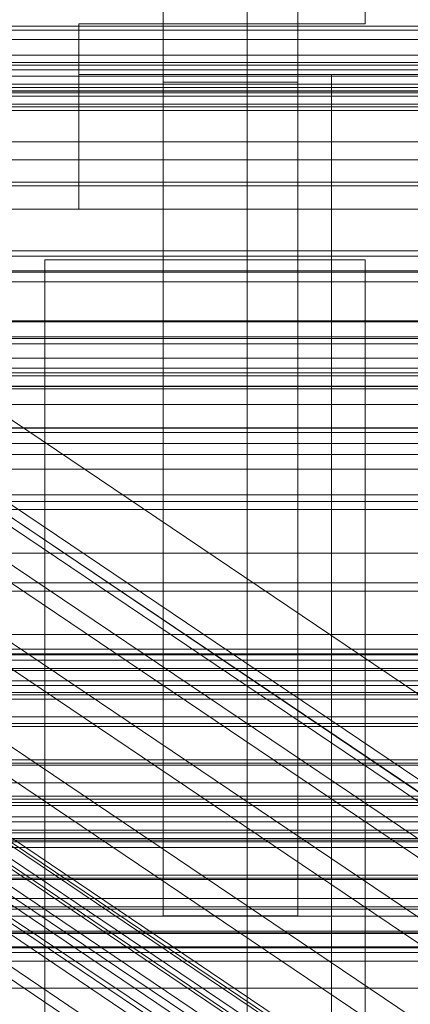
# Model space of a CAD drawing. Header units: millimetres. Extents: x -1970 to 61924, y -58230 to 6847.
# Tile 87 of 256: x -208 to -185, y -34764 to -34706. Entities that reach past the tile are written whole.
import ezdxf

# ---------------------------------------------------------------- set-up
doc = ezdxf.new("R2010")
doc.units = ezdxf.units.MM
for name, color, linetype, lineweight in [('COTAS_O', 1, 'Continuous', 0), ('COTAS_P', 1, 'Continuous', 0), ('frontal_bajante_movil', 7, 'Continuous', 0), ('frontal_briquetadora', 7, 'Continuous', 0), ('frontal_C01', 7, 'Continuous', 0), ('frontal_C02', 7, 'Continuous', 0), ('frontal_C03', 7, 'Continuous', 0), ('frontal_C05', 7, 'Continuous', 0), ('frontal_mezcladora', 7, 'Continuous', 0), ('frontal_secador', 7, 'Continuous', 0)]:
    doc.layers.add(name, color=color, linetype=linetype, lineweight=lineweight)
doc.dimstyles.new('R19_100', dxfattribs={"dimtxt": 250, "dimasz": 150, "dimexe": 150, "dimexo": 80, "dimgap": 100, "dimtad": 1, "dimtih": 1, "dimtoh": 1, "dimdsep": 46, "dimcen": 0.09, "dimadec": 0, "dimazin": 0, "dimtfac": 1, "dimtdec": 4, "dimtofl": 0, "dimtmove": 0, "dimatfit": 3, "dimfxl": 1, "dimtolj": 1, "dimtzin": 0, "dimarcsym": 0})

# ---------------------------------------------------------------- blocks, each defined once
blk = doc.blocks.new('DIM_R26_43')
at = {"layer": 'COTAS_P'}
for p, q in [((-1750, -34600), (-1600, -34555)), ((2600, -34600), (2450, -34555)), ((-1750, -35500), (-1750, -34600)), ((-1750, -34600), (2600, -34600)), ((-1750, -34600), (-1600, -34645)), ((2600, -34600), (2450, -34645)), ((2600, -35500), (2600, -34600))]:
    blk.add_line(p, q, dxfattribs=at)
blk.add_text('4350 P', height=250, dxfattribs=at).set_placement((425, -34500))
blk = doc.blocks.new('DIM_R26_47')
at = {"layer": 'COTAS_P'}
for p, q in [((-850, -33400), (-150, -33400)), ((-150, -33400), (-195, -33550)), ((-150, -36000), (-150, -33400)), ((-150, -33400), (-105, -33550)), ((-150, -36000), (-195, -35850)), ((-150, -36000), (-105, -35850)), ((-850, -36000), (-150, -36000))]:
    blk.add_line(p, q, dxfattribs=at)
blk.add_text('2600 P', height=250, rotation=90, dxfattribs=at).set_placement((-250, -34700))
blk = doc.blocks.new('DIM_R26_48')
at = {"layer": 'COTAS_O'}
for p, q in [((-650, -33700), (50, -33700)), ((50, -33700), (5, -33850)), ((50, -34900), (50, -33700)), ((50, -33700), (95, -33850)), ((50, -34900), (5, -34750)), ((50, -34900), (95, -34750)), ((-650, -34900), (50, -34900))]:
    blk.add_line(p, q, dxfattribs=at)
blk.add_text('1200 O', height=250, rotation=90, dxfattribs=at).set_placement((-50, -34300))
blk = doc.blocks.new('DIM_R26_49')
at = {"layer": 'COTAS_O'}
for p, q in [((-650, -34200), (-500, -34155)), ((650, -34200), (500, -34155)), ((-650, -34900), (-650, -34200)), ((-650, -34200), (650, -34200)), ((-650, -34200), (-500, -34245)), ((650, -34200), (500, -34245)), ((650, -34900), (650, -34200))]:
    blk.add_line(p, q, dxfattribs=at)
blk.add_text('1300 O', height=250, dxfattribs=at).set_placement((0, -34100))
blk = doc.blocks.new('DIM_R26_54')
at = {"layer": 'COTAS_P'}
for p, q in [((-305, -34680), (395, -34680)), ((395, -34680), (350, -34830)), ((395, -36000), (395, -34680)), ((395, -34680), (440, -34830)), ((395, -36000), (350, -35850)), ((395, -36000), (440, -35850)), ((-305, -36000), (395, -36000))]:
    blk.add_line(p, q, dxfattribs=at)
blk.add_text('1320 P', height=250, rotation=90, dxfattribs=at).set_placement((295, -35340))

msp = doc.modelspace()

# ---------------------------------------------------------------- linework, layer by layer
at = {"layer": 'frontal_bajante_movil'}
for p, q in [((-195, -35227.232), (-195, -34680)), ((-195, -34682.819), (-195, -35230.051))]:
    msp.add_line(p, q, dxfattribs=at)
at = {"layer": 'frontal_briquetadora'}
for p, q in [((-210, -34750), (210, -34750)), ((-490, -34760), (490, -34760)), ((-490, -34760), (340, -34760))]:
    msp.add_line(p, q, dxfattribs=at)
at = {"layer": 'frontal_C01'}
for p, q in [((-331.181, -34652.123), (-146.872, -34776.458)), ((-332.629, -34652.472), (-148.32, -34776.807)), ((-330.692, -34653.213), (-146.383, -34777.548)), ((-334.938, -34654.237), (-150.629, -34778.572)), ((-355.017, -34655.814), (-141.218, -34800.042)), ((-331.197, -34655.668), (-146.887, -34780.003)), ((-355.53, -34655.937), (-141.731, -34800.166)), ((-354.844, -34656.2), (-141.045, -34800.428)), ((-356.348, -34656.563), (-142.549, -34800.791)), ((-355.022, -34657.07), (-141.224, -34801.298)), ((-337.95, -34657.298), (-153.641, -34781.633)), ((-357.415, -34657.647), (-143.617, -34801.875)), ((-355.541, -34658.364), (-141.742, -34802.592)), ((-358.659, -34659.117), (-144.861, -34803.345)), ((-332.659, -34659.321), (-148.35, -34783.655)), ((-356.363, -34659.994), (-142.565, -34804.223)), ((-146.196, -34805.099), (-359.995, -34660.871)), ((-341.461, -34661.445), (-157.152, -34785.78)), ((-357.434, -34661.85), (-143.635, -34806.078)), ((-334.981, -34663.922), (-150.672, -34788.257)), ((-160.922, -34790.731), (-345.231, -34666.396)), ((-338.003, -34669.159), (-153.694, -34793.494)), ((-130, -34782.805), (-228.298, -34716.493)), ((-228.298, -34722.274), (-130, -34788.585)), ((-311.15, -34726.722), (311.15, -34726.722)), ((-311.15, -34727.514), (311.15, -34727.514)), ((-311.15, -34727.661), (311.15, -34727.661)), ((-311.15, -34729.982), (311.15, -34729.982)), ((-311.15, -34730.267), (311.15, -34730.267)), ((-311.15, -34733.96), (311.15, -34733.96)), ((-311.15, -34734.362), (311.15, -34734.362)), ((-311.15, -34739.175), (311.15, -34739.175)), ((-311.15, -34739.667), (311.15, -34739.667)), ((-440, -34743.121), (440, -34743.121)), ((-440, -34743.401), (440, -34743.401)), ((-440, -34743.453), (440, -34743.453)), ((-440, -34744.276), (440, -34744.276)), ((-440, -34744.377), (440, -34744.377)), ((-440, -34745.685), (440, -34745.685)), ((311.15, -34745.272), (-311.15, -34745.272)), ((-311.15, -34745.821), (311.15, -34745.821)), ((-440, -34745.828), (440, -34745.828)), ((-440, -34747.533), (440, -34747.533)), ((-440, -34747.708), (440, -34747.708)), ((440, -34749.694), (-440, -34749.694)), ((-440, -34749.888), (440, -34749.888)), ((-440, -34752.019), (440, -34752.019)), ((-440, -34752.221), (440, -34752.221)), ((-311.15, -34751.836), (311.15, -34751.836)), ((-311.15, -34752.404), (311.15, -34752.404)), ((-440, -34754.352), (440, -34754.352)), ((-440, -34754.547), (440, -34754.547)), ((-440, -34756.533), (440, -34756.533)), ((-440, -34756.707), (440, -34756.707)), ((-440, -34758.412), (440, -34758.412)), ((-440, -34758.555), (440, -34758.555)), ((-311.15, -34758.419), (311.15, -34758.419)), ((-311.15, -34758.968), (311.15, -34758.968)), ((-440, -34759.864), (440, -34759.864)), ((-440, -34759.964), (440, -34759.964)), ((-440, -34760.787), (440, -34760.787)), ((-440, -34760.839), (440, -34760.839)), ((-440, -34761.12), (440, -34761.12))]:
    msp.add_line(p, q, dxfattribs=at)
at = {"layer": 'frontal_C02'}
msp.add_line((-130, -34811.926), (-228.298, -34746.19), dxfattribs=at)
at = {"layer": 'frontal_C03'}
for p, q in [((-1500, -34706.376), (1500, -34706.376)), ((1250, -34706.139), (-1250, -34706.139)), ((-1500, -34706.926), (1500, -34706.926)), ((-1500, -34708.289), (1500, -34708.289)), ((-1250, -34707.858), (1250, -34707.858)), ((-1500, -34708.738), (1500, -34708.738)), ((1250, -34708.446), (-1250, -34708.446)), ((1250, -34709.1), (-1250, -34709.1)), ((-1500, -34709.784), (1500, -34709.784)), ((-1500, -34710.102), (1500, -34710.102)), ((-1250, -34709.589), (1250, -34709.589)), ((1250, -34709.981), (-1250, -34709.981)), ((-1500, -34710.76), (1500, -34710.76)), ((-1500, -34710.924), (1500, -34710.924)), ((-1500, -34711.148), (1500, -34711.148)), ((-1250, -34714.07), (1250, -34714.07)), ((-1250, -34715.622), (1250, -34715.622)), ((-1250, -34719.469), (1250, -34719.469)), ((1250, -34719.787), (-1250, -34719.787)), ((1250, -34720.669), (-1250, -34720.669)), ((-1250, -34720.737), (1250, -34720.737)), ((1250, -34721.322), (-1250, -34721.322)), ((1250, -34723.63), (-1250, -34723.63)), ((-1250, -34723.689), (1250, -34723.689)), ((-1250, -34724.585), (1250, -34724.585)), ((-1250, -34724.687), (1250, -34724.687)), ((1500, -34725.842), (-1500, -34725.842)), ((-1250, -34726.441), (1250, -34726.441)), ((-1250, -34726.905), (1250, -34726.905)), ((-1250, -34727.538), (1250, -34727.538)), ((1250, -34728.596), (-1250, -34728.596)), ((1250, -34730.904), (-1250, -34730.904)), ((1250, -34731.557), (-1250, -34731.557)), ((1250, -34732.439), (-1250, -34732.439)), ((-1500, -34734.825), (1500, -34734.825)), ((1250, -34742.245), (-1250, -34742.245)), ((1250, -34743.126), (-1250, -34743.126)), ((1250, -34743.78), (-1250, -34743.78)), ((1250, -34746.087), (-1250, -34746.087)), ((-1250, -34747.145), (1250, -34747.145)), ((1250, -34749.997), (-1250, -34749.997)), ((1250, -34751.054), (-1250, -34751.054)), ((-1250, -34753.07), (1250, -34753.07)), ((1250, -34753.361), (-1250, -34753.361)), ((-1250, -34753.868), (1250, -34753.868)), ((1250, -34754.015), (-1250, -34754.015)), ((-1250, -34754.452), (1250, -34754.452)), ((1250, -34754.896), (-1250, -34754.896)), ((-1250, -34756.79), (1250, -34756.79)), ((-1250, -34757.92), (1250, -34757.92)), ((-1250, -34761.639), (1250, -34761.639)), ((-1250, -34763.236), (1250, -34763.236))]:
    msp.add_line(p, q, dxfattribs=at)
at = {"layer": 'frontal_C05'}
for p, q in [((-188, -34706), (-188, -34689)), ((-205, -34706), (-205, -34709)), ((-188, -34706), (-205, -34706)), ((-197.729, -34706), (-197.742, -34706)), ((-197.708, -34706), (-197.729, -34706)), ((-197.681, -34706), (-197.708, -34706)), ((-197.647, -34706), (-197.681, -34706)), ((-197.607, -34706), (-197.647, -34706)), ((-197.56, -34706), (-197.607, -34706)), ((-197.507, -34706), (-197.56, -34706)), ((-197.447, -34706), (-197.507, -34706)), ((-197.382, -34706), (-197.447, -34706)), ((-197.31, -34706), (-197.382, -34706)), ((-197.233, -34706), (-197.31, -34706)), ((-197.15, -34706), (-197.233, -34706)), ((-197.062, -34706), (-197.15, -34706)), ((-196.969, -34706), (-197.062, -34706)), ((-196.87, -34706), (-196.969, -34706)), ((-196.768, -34706), (-196.87, -34706)), ((-196.66, -34706), (-196.768, -34706)), ((-196.549, -34706), (-196.66, -34706)), ((-196.434, -34706), (-196.549, -34706)), ((-196.315, -34706), (-196.434, -34706)), ((-196.193, -34706), (-196.315, -34706)), ((-196.068, -34706), (-196.193, -34706)), ((-195.941, -34706), (-196.068, -34706)), ((-195.811, -34706), (-195.941, -34706)), ((-195.679, -34706), (-195.811, -34706)), ((-195.545, -34706), (-195.679, -34706)), ((-195.41, -34706), (-195.545, -34706)), ((-195.274, -34706), (-195.41, -34706)), ((-195.137, -34706), (-195.274, -34706)), ((-195, -34706), (-195.137, -34706)), ((-194.863, -34706), (-195, -34706)), ((-194.726, -34706), (-194.863, -34706)), ((-194.59, -34706), (-194.726, -34706)), ((-194.455, -34706), (-194.59, -34706)), ((-194.321, -34706), (-194.455, -34706)), ((-194.189, -34706), (-194.321, -34706)), ((-194.059, -34706), (-194.189, -34706)), ((-193.932, -34706), (-194.059, -34706)), ((-193.807, -34706), (-193.932, -34706)), ((-193.685, -34706), (-193.807, -34706)), ((-193.566, -34706), (-193.685, -34706)), ((-193.451, -34706), (-193.566, -34706)), ((-193.34, -34706), (-193.451, -34706)), ((-193.232, -34706), (-193.34, -34706)), ((-193.13, -34706), (-193.232, -34706)), ((-193.031, -34706), (-193.13, -34706)), ((-192.938, -34706), (-193.031, -34706)), ((-192.85, -34706), (-192.938, -34706)), ((-192.767, -34706), (-192.85, -34706)), ((-192.69, -34706), (-192.767, -34706)), ((-192.618, -34706), (-192.69, -34706)), ((-192.553, -34706), (-192.618, -34706)), ((-192.493, -34706), (-192.553, -34706)), ((-192.44, -34706), (-192.493, -34706)), ((-192.393, -34706), (-192.44, -34706)), ((-192.353, -34706), (-192.393, -34706)), ((-192.319, -34706), (-192.353, -34706)), ((-192.292, -34706), (-192.319, -34706)), ((-192.271, -34706), (-192.292, -34706)), ((-192.258, -34706), (-192.271, -34706)), ((-205, -34713), (-205, -34709)), ((-205, -34709), (245, -34709)), ((-188, -34709), (-205, -34709)), ((-201.383, -34709), (-201.37, -34709)), ((-201.361, -34709), (-201.378, -34709)), ((-201.37, -34709), (-201.349, -34709)), ((-201.337, -34709), (-201.361, -34709)), ((-201.349, -34709), (-201.321, -34709)), ((-201.306, -34709), (-201.337, -34709)), ((-201.321, -34709), (-201.286, -34709)), ((-201.283, -34709), (-201.319, -34709)), ((-201.267, -34709), (-201.306, -34709)), ((-201.286, -34709), (-201.243, -34709)), ((-201.241, -34709), (-201.283, -34709)), ((-201.272, -34709), (-201.227, -34709)), ((-201.221, -34709), (-201.267, -34709)), ((-201.243, -34709), (-201.194, -34709)), ((-201.227, -34709), (-201.176, -34709)), ((-201.169, -34709), (-201.221, -34709)), ((-201.194, -34709), (-201.137, -34709)), ((-201.134, -34709), (-201.191, -34709)), ((-201.176, -34709), (-201.117, -34709)), ((-201.109, -34709), (-201.169, -34709)), ((-201.137, -34709), (-201.074, -34709)), ((-201.071, -34709), (-201.134, -34709)), ((-201.117, -34709), (-201.052, -34709)), ((-201.043, -34709), (-201.109, -34709)), ((-201.074, -34709), (-201.004, -34709)), ((-201.052, -34709), (-200.98, -34709)), ((-200.97, -34709), (-201.043, -34709)), ((-201.004, -34709), (-200.928, -34709)), ((-200.924, -34709), (-201.001, -34709)), ((-200.98, -34709), (-200.902, -34709)), ((-200.89, -34709), (-200.97, -34709)), ((-200.928, -34709), (-200.845, -34709)), ((-200.842, -34709), (-200.924, -34709)), ((-200.902, -34709), (-200.817, -34709)), ((-200.804, -34709), (-200.89, -34709)), ((-200.845, -34709), (-200.756, -34709)), ((-200.753, -34709), (-200.842, -34709)), ((-200.817, -34709), (-200.727, -34709)), ((-200.713, -34709), (-200.804, -34709)), ((-200.756, -34709), (-200.661, -34709)), ((-200.658, -34709), (-200.753, -34709)), ((-200.727, -34709), (-200.631, -34709)), ((-200.615, -34709), (-200.713, -34709)), ((-200.558, -34709), (-200.658, -34709)), ((-200.631, -34709), (-200.529, -34709)), ((-200.512, -34709), (-200.615, -34709)), ((-200.56, -34709), (-200.455, -34709)), ((-200.529, -34709), (-200.422, -34709)), ((-200.404, -34709), (-200.512, -34709)), ((-200.455, -34709), (-200.344, -34709)), ((-200.422, -34709), (-200.31, -34709)), ((-200.291, -34709), (-200.404, -34709)), ((-200.344, -34709), (-200.228, -34709)), ((-200.31, -34709), (-200.193, -34709)), ((-200.173, -34709), (-200.291, -34709)), ((-200.228, -34709), (-200.107, -34709)), ((-200.193, -34709), (-200.072, -34709)), ((-200.05, -34709), (-200.173, -34709)), ((-200.107, -34709), (-199.983, -34709)), ((-200.072, -34709), (-199.947, -34709)), ((-199.924, -34709), (-200.05, -34709)), ((-199.983, -34709), (-193.205, -34709)), ((-199.947, -34709), (-199.818, -34709)), ((-199.793, -34709), (-199.924, -34709)), ((-199.818, -34709), (-199.685, -34709)), ((-199.659, -34709), (-199.793, -34709)), ((-199.685, -34709), (-199.549, -34709)), ((-199.522, -34709), (-199.659, -34709)), ((-199.549, -34709), (-199.411, -34709)), ((-199.382, -34709), (-199.522, -34709)), ((-199.411, -34709), (-199.269, -34709)), ((-199.24, -34709), (-199.382, -34709)), ((-199.269, -34709), (-199.126, -34709)), ((-199.096, -34709), (-199.24, -34709)), ((-199.126, -34709), (-198.981, -34709)), ((-198.949, -34709), (-199.096, -34709)), ((-198.981, -34709), (-198.834, -34709)), ((-198.802, -34709), (-198.949, -34709)), ((-198.834, -34709), (-198.686, -34709)), ((-198.653, -34709), (-198.802, -34709)), ((-198.686, -34709), (-198.538, -34709)), ((-198.504, -34709), (-198.653, -34709)), ((-198.538, -34709), (-198.389, -34709)), ((-198.354, -34709), (-198.504, -34709)), ((-198.389, -34709), (-198.249, -34709)), ((-198.205, -34709), (-198.354, -34709)), ((-198.249, -34709), (-198.109, -34709)), ((-198.056, -34709), (-198.205, -34709)), ((-198.109, -34709), (-197.97, -34709)), ((-197.908, -34709), (-198.056, -34709)), ((-197.97, -34709), (-197.832, -34709)), ((-197.761, -34709), (-197.908, -34709)), ((-197.832, -34709), (-197.695, -34709)), ((-197.615, -34709), (-197.761, -34709)), ((-197.729, -34709), (-197.742, -34709)), ((-197.708, -34709), (-197.729, -34709)), ((-197.681, -34709), (-197.708, -34709)), ((-197.695, -34709), (-197.56, -34709)), ((-197.647, -34709), (-197.681, -34709)), ((-197.607, -34709), (-197.647, -34709)), ((-197.472, -34709), (-197.615, -34709)), ((-197.56, -34709), (-197.607, -34709)), ((-197.56, -34709), (-197.426, -34709)), ((-197.507, -34709), (-197.56, -34709)), ((-197.447, -34709), (-197.507, -34709)), ((-197.33, -34709), (-197.472, -34709)), ((-197.382, -34709), (-197.447, -34709)), ((-197.426, -34709), (-197.295, -34709)), ((-197.31, -34709), (-197.382, -34709)), ((-197.192, -34709), (-197.33, -34709)), ((-197.233, -34709), (-197.31, -34709)), ((-197.295, -34709), (-197.165, -34709)), ((-197.15, -34709), (-197.233, -34709)), ((-197.056, -34709), (-197.192, -34709)), ((-197.165, -34709), (-197.039, -34709)), ((-197.062, -34709), (-197.15, -34709)), ((-196.969, -34709), (-197.062, -34709)), ((-196.924, -34709), (-197.056, -34709)), ((-197.039, -34709), (-196.915, -34709)), ((-196.87, -34709), (-196.969, -34709)), ((-196.795, -34709), (-196.924, -34709)), ((-196.768, -34709), (-196.87, -34709)), ((-196.795, -34709), (-190.017, -34709)), ((-196.66, -34709), (-196.768, -34709)), ((-196.549, -34709), (-196.66, -34709)), ((-196.434, -34709), (-196.549, -34709)), ((-196.315, -34709), (-196.434, -34709)), ((-196.193, -34709), (-196.315, -34709)), ((-196.068, -34709), (-196.193, -34709)), ((-195.941, -34709), (-196.068, -34709)), ((-195.811, -34709), (-195.941, -34709)), ((-195.679, -34709), (-195.811, -34709)), ((-195.545, -34709), (-195.679, -34709)), ((-195.41, -34709), (-195.545, -34709)), ((-195.274, -34709), (-195.41, -34709)), ((-195.137, -34709), (-195.274, -34709)), ((-195, -34709), (-195.137, -34709)), ((-194.863, -34709), (-195, -34709)), ((-194.726, -34709), (-194.863, -34709)), ((-194.59, -34709), (-194.726, -34709)), ((-194.455, -34709), (-194.59, -34709)), ((-194.321, -34709), (-194.455, -34709)), ((-194.189, -34709), (-194.321, -34709)), ((-194.059, -34709), (-194.189, -34709)), ((-193.932, -34709), (-194.059, -34709)), ((-193.807, -34709), (-193.932, -34709)), ((-193.685, -34709), (-193.807, -34709)), ((-193.566, -34709), (-193.685, -34709)), ((-193.451, -34709), (-193.566, -34709)), ((-193.34, -34709), (-193.451, -34709)), ((-193.232, -34709), (-193.34, -34709)), ((-193.13, -34709), (-193.232, -34709)), ((-193.205, -34709), (-193.085, -34709)), ((-193.031, -34709), (-193.13, -34709)), ((-193.085, -34709), (-192.961, -34709)), ((-192.944, -34709), (-193.076, -34709)), ((-192.938, -34709), (-193.031, -34709)), ((-192.961, -34709), (-192.835, -34709)), ((-192.808, -34709), (-192.944, -34709)), ((-192.85, -34709), (-192.938, -34709)), ((-192.767, -34709), (-192.85, -34709)), ((-192.835, -34709), (-192.705, -34709)), ((-192.67, -34709), (-192.808, -34709)), ((-192.69, -34709), (-192.767, -34709)), ((-192.705, -34709), (-192.574, -34709)), ((-192.618, -34709), (-192.69, -34709)), ((-192.528, -34709), (-192.67, -34709)), ((-192.553, -34709), (-192.618, -34709)), ((-192.574, -34709), (-192.44, -34709)), ((-192.493, -34709), (-192.553, -34709)), ((-192.385, -34709), (-192.528, -34709)), ((-192.44, -34709), (-192.493, -34709)), ((-192.44, -34709), (-192.305, -34709)), ((-192.393, -34709), (-192.44, -34709)), ((-192.353, -34709), (-192.393, -34709)), ((-192.239, -34709), (-192.385, -34709)), ((-192.319, -34709), (-192.353, -34709)), ((-192.292, -34709), (-192.319, -34709)), ((-192.305, -34709), (-192.168, -34709)), ((-192.271, -34709), (-192.292, -34709)), ((-192.258, -34709), (-192.271, -34709)), ((-192.092, -34709), (-192.239, -34709)), ((-192.168, -34709), (-192.03, -34709)), ((-191.944, -34709), (-192.092, -34709)), ((-192.03, -34709), (-191.891, -34709)), ((-191.795, -34709), (-191.944, -34709)), ((-191.891, -34709), (-191.751, -34709)), ((-191.646, -34709), (-191.795, -34709)), ((-191.611, -34709), (-191.751, -34709)), ((-191.496, -34709), (-191.646, -34709)), ((-191.611, -34709), (-191.462, -34709)), ((-191.347, -34709), (-191.496, -34709)), ((-191.462, -34709), (-191.314, -34709)), ((-191.198, -34709), (-191.347, -34709)), ((-191.314, -34709), (-191.166, -34709)), ((-191.051, -34709), (-191.198, -34709)), ((-191.166, -34709), (-191.019, -34709)), ((-190.904, -34709), (-191.051, -34709)), ((-191.019, -34709), (-190.874, -34709)), ((-190.76, -34709), (-190.904, -34709)), ((-190.874, -34709), (-190.731, -34709)), ((-190.618, -34709), (-190.76, -34709)), ((-190.731, -34709), (-190.589, -34709)), ((-190.478, -34709), (-190.618, -34709)), ((-190.589, -34709), (-190.451, -34709)), ((-190.341, -34709), (-190.478, -34709)), ((-190.451, -34709), (-190.315, -34709)), ((-190.207, -34709), (-190.341, -34709)), ((-190.315, -34709), (-190.182, -34709)), ((-190.076, -34709), (-190.207, -34709)), ((-190.182, -34709), (-190.053, -34709)), ((-189.95, -34709), (-190.076, -34709)), ((-190.053, -34709), (-189.928, -34709)), ((-190.017, -34709), (-189.893, -34709)), ((-190, -34709), (-190, -34709.062)), ((-189.827, -34709), (-189.95, -34709)), ((-189.928, -34709), (-189.807, -34709)), ((-189.773, -34709), (-189.893, -34709)), ((-189.709, -34709), (-189.827, -34709)), ((-189.807, -34709), (-189.69, -34709)), ((-189.658, -34709), (-189.773, -34709)), ((-189.596, -34709), (-189.709, -34709)), ((-189.69, -34709), (-189.578, -34709)), ((-189.547, -34709), (-189.658, -34709)), ((-189.488, -34709), (-189.596, -34709)), ((-189.578, -34709), (-189.471, -34709)), ((-189.442, -34709), (-189.547, -34709)), ((-189.385, -34709), (-189.488, -34709)), ((-189.471, -34709), (-189.369, -34709)), ((-189.342, -34709), (-189.442, -34709)), ((-189.287, -34709), (-189.385, -34709)), ((-189.369, -34709), (-189.273, -34709)), ((-189.247, -34709), (-189.342, -34709)), ((-189.339, -34709), (-189.244, -34709)), ((-189.196, -34709), (-189.287, -34709)), ((-189.273, -34709), (-189.183, -34709)), ((-189.158, -34709), (-189.247, -34709)), ((-189.244, -34709), (-189.155, -34709)), ((-189.11, -34709), (-189.196, -34709)), ((-189.183, -34709), (-189.098, -34709)), ((-189.076, -34709), (-189.158, -34709)), ((-189.155, -34709), (-189.072, -34709)), ((-189.03, -34709), (-189.11, -34709)), ((-189.098, -34709), (-189.02, -34709)), ((-188.999, -34709), (-189.076, -34709)), ((-189.072, -34709), (-188.996, -34709)), ((-188.957, -34709), (-189.03, -34709)), ((-189.02, -34709), (-188.948, -34709)), ((-188.929, -34709), (-188.999, -34709)), ((-188.891, -34709), (-188.957, -34709)), ((-188.948, -34709), (-188.883, -34709)), ((-188.866, -34709), (-188.929, -34709)), ((-188.926, -34709), (-188.863, -34709)), ((-188.831, -34709), (-188.891, -34709)), ((-188.883, -34709), (-188.824, -34709)), ((-188.809, -34709), (-188.866, -34709)), ((-188.863, -34709), (-188.806, -34709)), ((-188.779, -34709), (-188.831, -34709)), ((-188.824, -34709), (-188.773, -34709)), ((-188.759, -34709), (-188.809, -34709)), ((-188.733, -34709), (-188.779, -34709)), ((-188.773, -34709), (-188.728, -34709)), ((-188.717, -34709), (-188.759, -34709)), ((-188.757, -34709), (-188.714, -34709)), ((-188.728, -34709), (-188.69, -34709)), ((-188.681, -34709), (-188.717, -34709)), ((-188.714, -34709), (-188.679, -34709)), ((-188.69, -34709), (-188.66, -34709)), ((-188.653, -34709), (-188.681, -34709)), ((-188.66, -34709), (-188.637, -34709)), ((-188.632, -34709), (-188.653, -34709)), ((-188.637, -34709), (-188.621, -34709)), ((-188.618, -34709), (-188.632, -34709)), ((-188, -34709), (-185, -34709)), ((-190, -34709.062), (-190, -34709.248)), ((-190, -34709.248), (-190, -34709.558)), ((-190, -34709.558), (-190, -34709.991)), ((-190, -34709.991), (-190, -34710.546)), ((-190, -34710.546), (-190, -34711.221)), ((-190, -34711.221), (-190, -34712.015)), ((-190, -34712.015), (-190, -34712.926)), ((-205, -34717), (-205, -34713)), ((-205, -34713), (245, -34713)), ((-201.383, -34713), (-201.37, -34713)), ((-201.361, -34713), (-201.378, -34713)), ((-201.37, -34713), (-201.349, -34713)), ((-201.337, -34713), (-201.361, -34713)), ((-201.349, -34713), (-201.321, -34713)), ((-201.306, -34713), (-201.337, -34713)), ((-201.321, -34713), (-201.286, -34713)), ((-201.283, -34713), (-201.319, -34713)), ((-201.267, -34713), (-201.306, -34713)), ((-201.286, -34713), (-201.243, -34713)), ((-201.241, -34713), (-201.283, -34713)), ((-201.272, -34713), (-201.227, -34713)), ((-201.221, -34713), (-201.267, -34713)), ((-201.243, -34713), (-201.194, -34713)), ((-201.227, -34713), (-201.176, -34713)), ((-201.169, -34713), (-201.221, -34713)), ((-201.194, -34713), (-201.137, -34713)), ((-201.134, -34713), (-201.191, -34713)), ((-201.176, -34713), (-201.117, -34713)), ((-201.109, -34713), (-201.169, -34713)), ((-201.137, -34713), (-201.074, -34713)), ((-201.071, -34713), (-201.134, -34713)), ((-201.117, -34713), (-201.052, -34713)), ((-201.043, -34713), (-201.109, -34713)), ((-201.074, -34713), (-201.004, -34713)), ((-201.052, -34713), (-200.98, -34713)), ((-200.97, -34713), (-201.043, -34713)), ((-201.004, -34713), (-200.928, -34713)), ((-200.924, -34713), (-201.001, -34713)), ((-200.98, -34713), (-200.902, -34713)), ((-200.89, -34713), (-200.97, -34713)), ((-200.928, -34713), (-200.845, -34713)), ((-200.842, -34713), (-200.924, -34713)), ((-200.902, -34713), (-200.817, -34713)), ((-200.804, -34713), (-200.89, -34713)), ((-200.845, -34713), (-200.756, -34713)), ((-200.753, -34713), (-200.842, -34713)), ((-200.817, -34713), (-200.727, -34713)), ((-200.713, -34713), (-200.804, -34713)), ((-200.756, -34713), (-200.661, -34713)), ((-200.658, -34713), (-200.753, -34713)), ((-200.727, -34713), (-200.631, -34713)), ((-200.615, -34713), (-200.713, -34713)), ((-200.558, -34713), (-200.658, -34713)), ((-200.631, -34713), (-200.529, -34713)), ((-200.512, -34713), (-200.615, -34713)), ((-200.56, -34713), (-200.455, -34713)), ((-200.529, -34713), (-200.422, -34713)), ((-200.404, -34713), (-200.512, -34713)), ((-200.455, -34713), (-200.344, -34713)), ((-200.422, -34713), (-200.31, -34713)), ((-200.291, -34713), (-200.404, -34713)), ((-200.344, -34713), (-200.228, -34713)), ((-200.31, -34713), (-200.193, -34713)), ((-200.173, -34713), (-200.291, -34713)), ((-200.228, -34713), (-200.107, -34713)), ((-200.193, -34713), (-200.072, -34713)), ((-200.05, -34713), (-200.173, -34713)), ((-200.107, -34713), (-199.983, -34713)), ((-200.072, -34713), (-199.947, -34713)), ((-199.924, -34713), (-200.05, -34713)), ((-199.983, -34713), (-193.205, -34713)), ((-199.947, -34713), (-199.818, -34713)), ((-199.793, -34713), (-199.924, -34713)), ((-199.818, -34713), (-199.685, -34713)), ((-199.659, -34713), (-199.793, -34713)), ((-199.685, -34713), (-199.549, -34713)), ((-199.522, -34713), (-199.659, -34713)), ((-199.549, -34713), (-199.411, -34713)), ((-199.382, -34713), (-199.522, -34713)), ((-199.411, -34713), (-199.269, -34713)), ((-199.24, -34713), (-199.382, -34713)), ((-199.269, -34713), (-199.126, -34713)), ((-199.096, -34713), (-199.24, -34713)), ((-199.126, -34713), (-198.981, -34713)), ((-198.949, -34713), (-199.096, -34713)), ((-198.981, -34713), (-198.834, -34713)), ((-198.802, -34713), (-198.949, -34713)), ((-198.834, -34713), (-198.686, -34713)), ((-198.653, -34713), (-198.802, -34713)), ((-198.686, -34713), (-198.538, -34713)), ((-198.504, -34713), (-198.653, -34713)), ((-198.538, -34713), (-198.389, -34713)), ((-198.354, -34713), (-198.504, -34713)), ((-198.389, -34713), (-198.249, -34713)), ((-198.205, -34713), (-198.354, -34713)), ((-198.249, -34713), (-198.109, -34713)), ((-198.056, -34713), (-198.205, -34713)), ((-198.109, -34713), (-197.97, -34713)), ((-197.908, -34713), (-198.056, -34713)), ((-197.97, -34713), (-197.832, -34713)), ((-197.761, -34713), (-197.908, -34713)), ((-197.832, -34713), (-197.695, -34713)), ((-197.615, -34713), (-197.761, -34713)), ((-197.729, -34713), (-197.742, -34713)), ((-197.708, -34713), (-197.729, -34713)), ((-197.681, -34713), (-197.708, -34713)), ((-197.695, -34713), (-197.56, -34713)), ((-197.647, -34713), (-197.681, -34713)), ((-197.607, -34713), (-197.647, -34713)), ((-197.472, -34713), (-197.615, -34713)), ((-197.56, -34713), (-197.607, -34713)), ((-197.507, -34713), (-197.56, -34713)), ((-197.56, -34713), (-197.426, -34713)), ((-197.447, -34713), (-197.507, -34713)), ((-197.33, -34713), (-197.472, -34713)), ((-197.382, -34713), (-197.447, -34713)), ((-197.426, -34713), (-197.295, -34713)), ((-197.31, -34713), (-197.382, -34713)), ((-197.192, -34713), (-197.33, -34713)), ((-197.233, -34713), (-197.31, -34713)), ((-197.295, -34713), (-197.165, -34713)), ((-197.15, -34713), (-197.233, -34713)), ((-197.056, -34713), (-197.192, -34713)), ((-197.165, -34713), (-197.039, -34713)), ((-197.062, -34713), (-197.15, -34713)), ((-196.969, -34713), (-197.062, -34713)), ((-196.924, -34713), (-197.056, -34713)), ((-197.039, -34713), (-196.915, -34713)), ((-196.87, -34713), (-196.969, -34713)), ((-196.795, -34713), (-196.924, -34713)), ((-196.768, -34713), (-196.87, -34713)), ((-196.795, -34713), (-190.017, -34713)), ((-196.66, -34713), (-196.768, -34713)), ((-196.549, -34713), (-196.66, -34713)), ((-196.434, -34713), (-196.549, -34713)), ((-196.315, -34713), (-196.434, -34713)), ((-196.193, -34713), (-196.315, -34713)), ((-196.068, -34713), (-196.193, -34713)), ((-195.941, -34713), (-196.068, -34713)), ((-195.811, -34713), (-195.941, -34713)), ((-195.679, -34713), (-195.811, -34713)), ((-195.545, -34713), (-195.679, -34713)), ((-195.41, -34713), (-195.545, -34713)), ((-195.274, -34713), (-195.41, -34713)), ((-195.137, -34713), (-195.274, -34713)), ((-195, -34713), (-195.137, -34713)), ((-194.863, -34713), (-195, -34713)), ((-194.726, -34713), (-194.863, -34713)), ((-194.59, -34713), (-194.726, -34713)), ((-194.455, -34713), (-194.59, -34713)), ((-194.321, -34713), (-194.455, -34713)), ((-194.189, -34713), (-194.321, -34713)), ((-194.059, -34713), (-194.189, -34713)), ((-193.932, -34713), (-194.059, -34713)), ((-193.807, -34713), (-193.932, -34713)), ((-193.685, -34713), (-193.807, -34713)), ((-193.566, -34713), (-193.685, -34713)), ((-193.451, -34713), (-193.566, -34713)), ((-193.34, -34713), (-193.451, -34713)), ((-193.232, -34713), (-193.34, -34713)), ((-193.13, -34713), (-193.232, -34713)), ((-193.205, -34713), (-193.085, -34713)), ((-193.031, -34713), (-193.13, -34713)), ((-193.085, -34713), (-192.961, -34713)), ((-192.944, -34713), (-193.076, -34713)), ((-192.938, -34713), (-193.031, -34713)), ((-192.961, -34713), (-192.835, -34713)), ((-192.808, -34713), (-192.944, -34713)), ((-192.85, -34713), (-192.938, -34713)), ((-192.767, -34713), (-192.85, -34713)), ((-192.835, -34713), (-192.705, -34713)), ((-192.67, -34713), (-192.808, -34713)), ((-192.69, -34713), (-192.767, -34713)), ((-192.705, -34713), (-192.574, -34713)), ((-192.618, -34713), (-192.69, -34713)), ((-192.528, -34713), (-192.67, -34713)), ((-192.553, -34713), (-192.618, -34713)), ((-192.574, -34713), (-192.44, -34713)), ((-192.493, -34713), (-192.553, -34713)), ((-192.385, -34713), (-192.528, -34713)), ((-192.44, -34713), (-192.493, -34713)), ((-192.393, -34713), (-192.44, -34713)), ((-192.44, -34713), (-192.305, -34713)), ((-192.353, -34713), (-192.393, -34713)), ((-192.239, -34713), (-192.385, -34713)), ((-192.319, -34713), (-192.353, -34713)), ((-192.292, -34713), (-192.319, -34713)), ((-192.305, -34713), (-192.168, -34713)), ((-192.271, -34713), (-192.292, -34713)), ((-192.258, -34713), (-192.271, -34713)), ((-192.092, -34713), (-192.239, -34713)), ((-192.168, -34713), (-192.03, -34713)), ((-191.944, -34713), (-192.092, -34713)), ((-192.03, -34713), (-191.891, -34713)), ((-191.795, -34713), (-191.944, -34713)), ((-191.891, -34713), (-191.751, -34713)), ((-191.646, -34713), (-191.795, -34713)), ((-191.611, -34713), (-191.751, -34713)), ((-191.496, -34713), (-191.646, -34713)), ((-191.611, -34713), (-191.462, -34713)), ((-191.347, -34713), (-191.496, -34713)), ((-191.462, -34713), (-191.314, -34713)), ((-191.198, -34713), (-191.347, -34713)), ((-191.314, -34713), (-191.166, -34713)), ((-191.051, -34713), (-191.198, -34713)), ((-191.166, -34713), (-191.019, -34713)), ((-190.904, -34713), (-191.051, -34713)), ((-191.019, -34713), (-190.874, -34713)), ((-190.76, -34713), (-190.904, -34713)), ((-190.874, -34713), (-190.731, -34713)), ((-190.618, -34713), (-190.76, -34713)), ((-190.731, -34713), (-190.589, -34713)), ((-190.478, -34713), (-190.618, -34713)), ((-190.589, -34713), (-190.451, -34713)), ((-190.341, -34713), (-190.478, -34713)), ((-190.451, -34713), (-190.315, -34713)), ((-190.207, -34713), (-190.341, -34713)), ((-190.315, -34713), (-190.182, -34713)), ((-190.076, -34713), (-190.207, -34713)), ((-190.182, -34713), (-190.053, -34713)), ((-189.95, -34713), (-190.076, -34713)), ((-190.053, -34713), (-189.928, -34713)), ((-190.017, -34713), (-189.893, -34713)), ((-190, -34712.926), (-190, -34713.952)), ((-190, -34712.96), (-190, -34713.017)), ((-190, -34713.189), (-190, -34713.017)), ((-189.827, -34713), (-189.95, -34713)), ((-189.928, -34713), (-189.807, -34713)), ((-189.773, -34713), (-189.893, -34713)), ((-189.709, -34713), (-189.827, -34713)), ((-189.807, -34713), (-189.69, -34713)), ((-189.658, -34713), (-189.773, -34713)), ((-189.596, -34713), (-189.709, -34713)), ((-189.69, -34713), (-189.578, -34713)), ((-189.547, -34713), (-189.658, -34713)), ((-189.488, -34713), (-189.596, -34713)), ((-189.578, -34713), (-189.471, -34713)), ((-189.442, -34713), (-189.547, -34713)), ((-189.385, -34713), (-189.488, -34713)), ((-189.471, -34713), (-189.369, -34713)), ((-189.342, -34713), (-189.442, -34713)), ((-189.287, -34713), (-189.385, -34713)), ((-189.369, -34713), (-189.273, -34713)), ((-189.247, -34713), (-189.342, -34713)), ((-189.339, -34713), (-189.244, -34713)), ((-189.196, -34713), (-189.287, -34713)), ((-189.273, -34713), (-189.183, -34713)), ((-189.158, -34713), (-189.247, -34713)), ((-189.244, -34713), (-189.155, -34713)), ((-189.11, -34713), (-189.196, -34713)), ((-189.183, -34713), (-189.098, -34713)), ((-189.076, -34713), (-189.158, -34713)), ((-189.155, -34713), (-189.072, -34713)), ((-189.03, -34713), (-189.11, -34713)), ((-189.098, -34713), (-189.02, -34713)), ((-188.999, -34713), (-189.076, -34713)), ((-189.072, -34713), (-188.996, -34713)), ((-188.957, -34713), (-189.03, -34713)), ((-189.02, -34713), (-188.948, -34713)), ((-188.929, -34713), (-188.999, -34713)), ((-188.891, -34713), (-188.957, -34713)), ((-188.948, -34713), (-188.883, -34713)), ((-188.866, -34713), (-188.929, -34713)), ((-188.926, -34713), (-188.863, -34713)), ((-188.831, -34713), (-188.891, -34713)), ((-188.883, -34713), (-188.824, -34713)), ((-188.809, -34713), (-188.866, -34713)), ((-188.863, -34713), (-188.806, -34713)), ((-188.779, -34713), (-188.831, -34713)), ((-188.824, -34713), (-188.773, -34713)), ((-188.759, -34713), (-188.809, -34713)), ((-188.733, -34713), (-188.779, -34713)), ((-188.773, -34713), (-188.728, -34713)), ((-188.717, -34713), (-188.759, -34713)), ((-188.757, -34713), (-188.714, -34713)), ((-188.728, -34713), (-188.69, -34713)), ((-188.681, -34713), (-188.717, -34713)), ((-188.714, -34713), (-188.679, -34713)), ((-188.69, -34713), (-188.66, -34713)), ((-188.653, -34713), (-188.681, -34713)), ((-188.66, -34713), (-188.637, -34713)), ((-188.632, -34713), (-188.653, -34713)), ((-188.637, -34713), (-188.621, -34713)), ((-188.618, -34713), (-188.632, -34713)), ((-190, -34713.474), (-190, -34713.189)), ((-190, -34713.873), (-190, -34713.474)), ((-190, -34714.384), (-190, -34713.873)), ((-190, -34713.952), (-190, -34715.089)), ((-190, -34715.005), (-190, -34714.384)), ((-190, -34715.737), (-190, -34715.005)), ((-190, -34715.089), (-190, -34716.335)), ((-190, -34716.575), (-190, -34715.737)), ((-190, -34716.335), (-190, -34717.688)), ((-190, -34717.519), (-190, -34716.575)), ((-210, -34717), (-185, -34717)), ((-205, -34717), (245, -34717)), ((-197.729, -34717), (-197.742, -34717)), ((-197.708, -34717), (-197.729, -34717)), ((-197.681, -34717), (-197.708, -34717)), ((-197.647, -34717), (-197.681, -34717)), ((-197.607, -34717), (-197.647, -34717)), ((-197.56, -34717), (-197.607, -34717)), ((-197.507, -34717), (-197.56, -34717)), ((-197.447, -34717), (-197.507, -34717)), ((-197.382, -34717), (-197.447, -34717)), ((-197.31, -34717), (-197.382, -34717)), ((-197.233, -34717), (-197.31, -34717)), ((-197.15, -34717), (-197.233, -34717)), ((-197.062, -34717), (-197.15, -34717)), ((-196.969, -34717), (-197.062, -34717)), ((-196.87, -34717), (-196.969, -34717)), ((-196.768, -34717), (-196.87, -34717)), ((-196.66, -34717), (-196.768, -34717)), ((-196.549, -34717), (-196.66, -34717)), ((-196.434, -34717), (-196.549, -34717)), ((-196.315, -34717), (-196.434, -34717)), ((-196.193, -34717), (-196.315, -34717)), ((-196.068, -34717), (-196.193, -34717)), ((-195.941, -34717), (-196.068, -34717)), ((-195.811, -34717), (-195.941, -34717)), ((-195.679, -34717), (-195.811, -34717)), ((-195.545, -34717), (-195.679, -34717)), ((-195.41, -34717), (-195.545, -34717)), ((-195.274, -34717), (-195.41, -34717)), ((-195.137, -34717), (-195.274, -34717)), ((-195, -34717), (-195.137, -34717)), ((-194.863, -34717), (-195, -34717)), ((-194.726, -34717), (-194.863, -34717)), ((-194.59, -34717), (-194.726, -34717)), ((-194.455, -34717), (-194.59, -34717)), ((-194.321, -34717), (-194.455, -34717)), ((-194.189, -34717), (-194.321, -34717)), ((-194.059, -34717), (-194.189, -34717)), ((-193.932, -34717), (-194.059, -34717)), ((-193.807, -34717), (-193.932, -34717)), ((-193.685, -34717), (-193.807, -34717)), ((-193.566, -34717), (-193.685, -34717)), ((-193.451, -34717), (-193.566, -34717)), ((-193.34, -34717), (-193.451, -34717)), ((-193.232, -34717), (-193.34, -34717)), ((-193.13, -34717), (-193.232, -34717)), ((-193.031, -34717), (-193.13, -34717)), ((-192.938, -34717), (-193.031, -34717)), ((-192.85, -34717), (-192.938, -34717)), ((-192.767, -34717), (-192.85, -34717)), ((-192.69, -34717), (-192.767, -34717)), ((-192.618, -34717), (-192.69, -34717)), ((-192.553, -34717), (-192.618, -34717)), ((-192.493, -34717), (-192.553, -34717)), ((-192.44, -34717), (-192.493, -34717)), ((-192.393, -34717), (-192.44, -34717)), ((-192.353, -34717), (-192.393, -34717)), ((-192.319, -34717), (-192.353, -34717)), ((-192.292, -34717), (-192.319, -34717)), ((-192.271, -34717), (-192.292, -34717)), ((-192.258, -34717), (-192.271, -34717)), ((-190, -34718.567), (-190, -34717.519)), ((-190, -34717.688), (-190, -34719.143)), ((-190, -34719.714), (-190, -34718.567)), ((-190, -34719.143), (-190, -34720.698)), ((-207, -34720), (-188, -34720)), ((-207, -34789), (-207, -34720)), ((-190, -34720.96), (-190, -34719.714)), ((-188, -34789), (-188, -34720)), ((-190, -34720.698), (-190, -34722.347)), ((-190, -34722.3), (-190, -34720.96)), ((-190, -34723.731), (-190, -34722.3)), ((-190, -34722.347), (-190, -34724.088)), ((-190, -34725.25), (-190, -34723.731)), ((-190, -34724.088), (-190, -34725.916)), ((-190, -34726.853), (-190, -34725.25)), ((-190, -34725.916), (-190, -34727.826)), ((-190, -34728.536), (-190, -34726.853)), ((-190, -34727.826), (-190, -34729.813)), ((-190, -34730.295), (-190, -34728.536)), ((-190, -34729.813), (-190, -34731.873)), ((-190, -34732.124), (-190, -34730.295)), ((-190, -34731.873), (-190, -34734)), ((-190, -34734.021), (-190, -34732.124)), ((-190, -34734), (-190, -34736.189)), ((-190, -34735.98), (-190, -34734.021)), ((-190, -34737.996), (-190, -34735.98)), ((-190, -34736.189), (-190, -34738.436)), ((-190, -34740.064), (-190, -34737.996)), ((-190, -34738.436), (-190, -34740.733)), ((-190, -34742.18), (-190, -34740.064)), ((-190, -34740.733), (-190, -34743.076)), ((-190, -34744.337), (-190, -34742.18)), ((-190, -34743.076), (-190, -34745.458)), ((-190, -34746.531), (-190, -34744.337)), ((-190, -34745.458), (-190, -34747.874)), ((-190, -34748.755), (-190, -34746.531)), ((-190, -34747.874), (-190, -34750.318)), ((-190, -34751.005), (-190, -34748.755)), ((-190, -34750.318), (-190, -34752.783)), ((-190, -34753.275), (-190, -34751.005)), ((-190, -34752.783), (-190, -34755.263)), ((-190, -34755.559), (-190, -34753.275)), ((-190, -34755.263), (-190, -34757.753)), ((-190, -34757.852), (-190, -34755.559)), ((-190, -34757.753), (-190, -34760.247)), ((-190, -34760.148), (-190, -34757.852)), ((-190, -34762.441), (-190, -34760.148)), ((-190, -34760.247), (-190, -34762.737)), ((-190, -34764.725), (-190, -34762.441)), ((-190, -34762.737), (-190, -34765.217))]:
    msp.add_line(p, q, dxfattribs=at)
at = {"layer": 'frontal_mezcladora'}
for p, q in [((-200, -34654.654), (-200, -34709.466)), ((-192, -34654.654), (-192, -34709.466)), ((-200, -34709.466), (-200, -34746.089)), ((-200, -34709.466), (-192, -34709.466)), ((-192, -34709.466), (-192, -34746.089)), ((-625, -34710), (625, -34710)), ((-625, -34710), (-150, -34710)), ((-420, -34715.398), (240, -34715.398)), ((-625, -34725), (625, -34725)), ((-625, -34730), (625, -34730)), ((-625, -34730), (-150, -34730)), ((-420, -34737.414), (240, -34737.414)), ((-420, -34745), (240, -34745)), ((-400, -34745), (220, -34745)), ((-200, -34746.089), (-200, -34758.95)), ((-200, -34746.089), (-192, -34746.089)), ((-192, -34746.089), (-192, -34758.95)), ((-200, -34758.95), (-192, -34758.95)), ((-600, -34760), (600, -34760)), ((-465, -34760), (295, -34760))]:
    msp.add_line(p, q, dxfattribs=at)
at = {"layer": 'frontal_secador'}
for p, q in [((1250, -34710.291), (-1250, -34710.291)), ((1250, -34713), (-1250, -34713))]:
    msp.add_line(p, q, dxfattribs=at)

# ---------------------------------------------------------------- dimensions: what is measured, and where the dimension line sits
at = {"layer": 'COTAS_O'}
for p2, distance, picture, middle in [((-650, -33700), -700, 'DIM_R26_48', (50, -34300)), ((650, -34900), 700, 'DIM_R26_49', (0, -34200))]:
    dim = msp.add_aligned_dim(p1=(-650, -34900), p2=p2, distance=distance, text='<> O', dimstyle='R19_100', dxfattribs=at)
    dim.commit()
    dim.dimension.update_dxf_attribs({"geometry": picture, "text_midpoint": middle})
at = {"layer": 'COTAS_P'}
for p1, p2, distance, picture, middle in [((-850, -36000), (-850, -33400), -700, 'DIM_R26_47', (-150, -34700)), ((-1750, -35500), (2600, -35500), 900, 'DIM_R26_43', (425, -34600)), ((-305, -36000), (-305, -34680), -700, 'DIM_R26_54', (395, -35340))]:
    dim = msp.add_aligned_dim(p1=p1, p2=p2, distance=distance, text='<> P', dimstyle='R19_100', dxfattribs=at)
    dim.commit()
    dim.dimension.update_dxf_attribs({"geometry": picture, "text_midpoint": middle})

doc.saveas('drawing.dxf')
